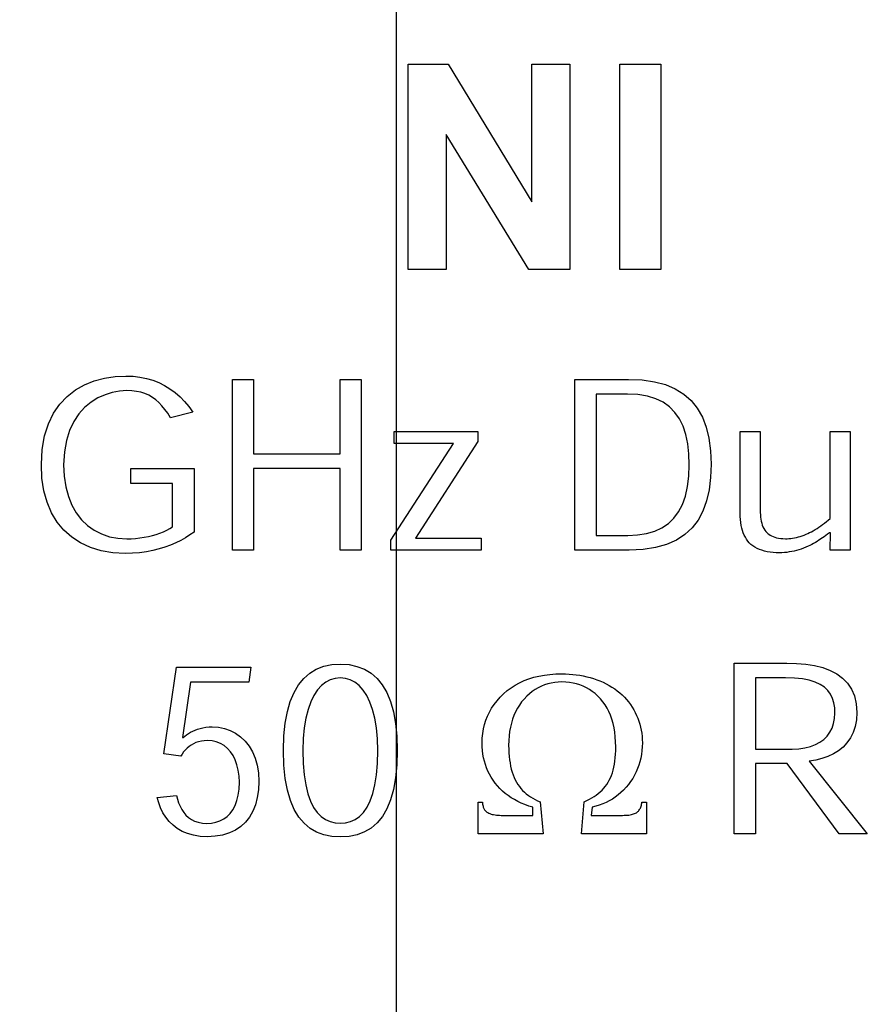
# Model space of a CAD drawing. Header units: inches. Extents: x 0.2 to 16.8, y 0.1 to 10.8.
# Tile 13 of 35: x 3.613 to 3.863, y 7.365 to 7.654. Entities that reach past the tile are written whole.
import ezdxf

# ---------------------------------------------------------------- set-up
doc = ezdxf.new("R2010")
doc.units = ezdxf.units.IN
doc.header["$LTSCALE"] = 0.935
doc.header["$MEASUREMENT"] = 0
doc.layers.get('0').update_dxf_attribs({"linetype": 'CONTINUOUS'})
doc.layers.add('DIMENSIONS', color=7, linetype='CONTINUOUS')
doc.styles.get("Standard").update_dxf_attribs({"font": 'txt', "width": 0.8})
doc.dimstyles.new('DIMSTYLE_2', dxfattribs={"dimtxt": 0.125, "dimasz": 0.18, "dimexe": 0.18, "dimexo": 0.0625, "dimgap": 0.09, "dimtad": 0, "dimtih": 1, "dimtoh": 1, "dimdec": 3, "dimzin": 4, "dimdsep": 46, "dimtxsty": 'STANDARD', "dimblk": '_FILLED', "dimblk1": '_FILLED', "dimblk2": '_FILLED', "dimcen": 0.09, "dimadec": 0, "dimazin": 0, "dimtp": 0.001, "dimtm": 0.001, "dimtfac": 1, "dimtdec": 3, "dimtofl": 0, "dimtmove": 0, "dimatfit": 3, "dimldrblk": '_FILLED', "dimfxl": 1, "dimtolj": 1, "dimtzin": 4, "dimarcsym": 0})

# ---------------------------------------------------------------- blocks, each defined once
blk = doc.blocks.new('*D13')
at = {"layer": 'DIMENSIONS', "color": 2, "linetype": 'CONTINUOUS'}
for p, q in [((4.51683, 8.49841), (4.51683, 8.82361)), ((4.36201, 8.39822), (4.51683, 8.49841)), ((4.36201, 7.02811), (4.36201, 8.39822))]:
    blk.add_line(p, q, dxfattribs=at)
at = {"layer": 'DIMENSIONS', "color": 2, "linetype": 'CONTINUOUS', "width": 0.8}
for s, p in [(']', (4.57933, 10.31111)), ('22.73', (4.57933, 9.81111)), ('[', (4.57933, 9.71111)), ('.895', (4.57933, 9.18611)), ('2X ', (4.57933, 8.88611))]:
    blk.add_text(s, height=0.125, rotation=90, dxfattribs=at).set_placement(p)
blk = doc.blocks.new('_FILLED')
at = {"color": 0, "linetype": 'BYBLOCK'}
blk.add_solid([(0, 0), (-1, 0.1736), (-1, -0.1736)], dxfattribs=at)
blk = doc.blocks.new('*D14')
at = {"layer": 'DIMENSIONS', "color": 2, "linetype": 'CONTINUOUS'}
blk.add_line((3.72401, 7.02811), (3.72401, 8.82361), dxfattribs=at)
at = {"layer": 'DIMENSIONS', "color": 2, "linetype": 'CONTINUOUS', "width": 0.8}
for s, p in [(']', (3.78651, 10.21111)), ('6.53', (3.78651, 9.81111)), ('[', (3.78651, 9.71111)), ('.257', (3.78651, 9.18611)), ('4X ', (3.78651, 8.88611))]:
    blk.add_text(s, height=0.125, rotation=90, dxfattribs=at).set_placement(p)
blk = doc.blocks.new('*D16')
at = {"layer": 'DIMENSIONS', "color": 2, "linetype": 'CONTINUOUS'}
blk.add_line((4.76101, 3.00861), (4.76101, 2.30661), dxfattribs=at)
at = {"layer": 'DIMENSIONS', "color": 2, "linetype": 'CONTINUOUS', "width": 0.8}
for s, p in [(']', (4.82351, 2.14411)), ('32.87', (4.82351, 1.64411)), ('[', (4.82351, 1.54411)), ('1.294', (4.82351, 0.91911))]:
    blk.add_text(s, height=0.125, rotation=90, dxfattribs=at).set_placement(p)
blk = doc.blocks.new('*D18')
at = {"layer": 'DIMENSIONS', "color": 2, "linetype": 'CONTINUOUS'}
blk.add_line((3.71301, 4.18911), (3.71301, 2.30661), dxfattribs=at)
at = {"layer": 'DIMENSIONS', "color": 2, "linetype": 'CONTINUOUS', "width": 0.8}
for s, p in [(']', (3.77551, 2.14411)), ('6.25', (3.77551, 1.74411)), ('[', (3.77551, 1.64411)), ('.246', (3.77551, 1.11911)), ('2X ', (3.77551, 0.81911))]:
    blk.add_text(s, height=0.125, rotation=90, dxfattribs=at).set_placement(p)
blk = doc.blocks.new('*D19')
at = {"layer": 'DIMENSIONS', "color": 2, "linetype": 'CONTINUOUS'}
blk.add_line((4.35101, 4.18911), (4.35101, 2.30661), dxfattribs=at)
at = {"layer": 'DIMENSIONS', "color": 2, "linetype": 'CONTINUOUS', "width": 0.8}
for s, p in [(']', (4.41351, 2.14411)), ('22.45', (4.41351, 1.64411)), ('[', (4.41351, 1.54411)), ('.884', (4.41351, 1.01911)), ('2X ', (4.41351, 0.71911))]:
    blk.add_text(s, height=0.125, rotation=90, dxfattribs=at).set_placement(p)

msp = doc.modelspace()

# ---------------------------------------------------------------- linework, layer by layer
at = {"color": 7, "linetype": 'CONTINUOUS'}
for p, q in [((3.7275, 7.58047), (3.7275, 7.6408)), ((3.7275, 7.6408), (3.73921, 7.6408)), ((3.73921, 7.6408), (3.76385, 7.60038)), ((3.76385, 7.60038), (3.76385, 7.6408)), ((3.76385, 7.6408), (3.77502, 7.6408)), ((3.77502, 7.6408), (3.77502, 7.58047)), ((3.78968, 7.58047), (3.78968, 7.6408)), ((3.78968, 7.6408), (3.80173, 7.6408)), ((3.80173, 7.6408), (3.80173, 7.58047)), ((3.73867, 7.62014), (3.73867, 7.58047)), ((3.76297, 7.58047), (3.73867, 7.62014)), ((3.73867, 7.58047), (3.7275, 7.58047)), ((3.77502, 7.58047), (3.76297, 7.58047)), ((3.80173, 7.58047), (3.78968, 7.58047)), ((3.63523, 7.54774), (3.63824, 7.54855)), ((3.63824, 7.54855), (3.64136, 7.54902)), ((3.64136, 7.54902), (3.64456, 7.54918)), ((3.64456, 7.54918), (3.64665, 7.5491)), ((3.64665, 7.5491), (3.64866, 7.54886)), ((3.64866, 7.54886), (3.65059, 7.54848)), ((3.65059, 7.54848), (3.65243, 7.54794)), ((3.62972, 7.54508), (3.63238, 7.54659)), ((3.63238, 7.54659), (3.63523, 7.54774)), ((3.65243, 7.54794), (3.6542, 7.54725)), ((3.6542, 7.54725), (3.65588, 7.54642)), ((3.65588, 7.54642), (3.65748, 7.54545)), ((3.65748, 7.54545), (3.659, 7.54433)), ((3.67586, 7.49805), (3.67586, 7.54818)), ((3.67586, 7.54818), (3.68208, 7.54818)), ((3.68208, 7.54818), (3.68208, 7.52631)), ((3.70748, 7.52631), (3.70748, 7.54818)), ((3.70748, 7.54818), (3.71371, 7.54818)), ((3.71371, 7.54818), (3.71371, 7.49805)), ((3.77647, 7.49805), (3.77647, 7.54818)), ((3.77647, 7.54818), (3.79226, 7.54818)), ((3.79226, 7.54818), (3.79624, 7.54801)), ((3.79624, 7.54801), (3.79984, 7.5475)), ((3.79984, 7.5475), (3.80308, 7.54664)), ((3.80308, 7.54664), (3.80596, 7.54543)), ((3.80596, 7.54543), (3.80848, 7.54388)), ((3.62512, 7.54091), (3.62729, 7.54319)), ((3.62729, 7.54319), (3.62972, 7.54508)), ((3.6363, 7.54275), (3.63429, 7.5415)), ((3.6384, 7.5437), (3.6363, 7.54275)), ((3.64053, 7.54436), (3.6384, 7.5437)), ((3.64267, 7.54475), (3.64053, 7.54436)), ((3.64477, 7.54488), (3.64267, 7.54475)), ((3.64627, 7.54482), (3.64477, 7.54488)), ((3.64765, 7.54466), (3.64627, 7.54482)), ((3.64894, 7.54439), (3.64765, 7.54466)), ((3.65014, 7.54401), (3.64894, 7.54439)), ((3.65126, 7.54352), (3.65014, 7.54401)), ((3.65232, 7.54291), (3.65126, 7.54352)), ((3.65331, 7.5422), (3.65232, 7.54291)), ((3.659, 7.54433), (3.66044, 7.54308)), ((3.66044, 7.54308), (3.66179, 7.5417)), ((3.78275, 7.54387), (3.78275, 7.50237)), ((3.79193, 7.54387), (3.78275, 7.54387)), ((3.79501, 7.54371), (3.79193, 7.54387)), ((3.79777, 7.54326), (3.79501, 7.54371)), ((3.80023, 7.5425), (3.79777, 7.54326)), ((3.80239, 7.54145), (3.80023, 7.5425)), ((3.80848, 7.54388), (3.81064, 7.54198)), ((3.62327, 7.53823), (3.62512, 7.54091)), ((3.63242, 7.53993), (3.63071, 7.53804)), ((3.63429, 7.5415), (3.63242, 7.53993)), ((3.65424, 7.54137), (3.65331, 7.5422)), ((3.65513, 7.54044), (3.65424, 7.54137)), ((3.65599, 7.53938), (3.65513, 7.54044)), ((3.66179, 7.5417), (3.66306, 7.54018)), ((3.66306, 7.54018), (3.66424, 7.53854)), ((3.80427, 7.54012), (3.80239, 7.54145)), ((3.80586, 7.5385), (3.80427, 7.54012)), ((3.81064, 7.54198), (3.81246, 7.53973)), ((3.81246, 7.53973), (3.81394, 7.53713)), ((3.62176, 7.53513), (3.62327, 7.53823)), ((3.63071, 7.53804), (3.62922, 7.5358)), ((3.65682, 7.53822), (3.65599, 7.53938)), ((3.65764, 7.53693), (3.65682, 7.53822)), ((3.66424, 7.53854), (3.65764, 7.53693)), ((3.80719, 7.5366), (3.80586, 7.5385)), ((3.81394, 7.53713), (3.81508, 7.53419)), ((3.62064, 7.5316), (3.62176, 7.53513)), ((3.62922, 7.5358), (3.62799, 7.5332)), ((3.80826, 7.53444), (3.80719, 7.5366)), ((3.80907, 7.532), (3.80826, 7.53444)), ((3.81508, 7.53419), (3.81589, 7.5309)), ((3.61993, 7.52762), (3.62064, 7.5316)), ((3.62799, 7.5332), (3.62705, 7.53023)), ((3.72339, 7.52937), (3.72339, 7.53291)), ((3.72339, 7.53291), (3.74792, 7.53291)), ((3.74792, 7.53291), (3.74792, 7.52997)), ((3.80965, 7.5293), (3.80907, 7.532)), ((3.81589, 7.5309), (3.81637, 7.52725)), ((3.82506, 7.50897), (3.82506, 7.53291)), ((3.82506, 7.53291), (3.83094, 7.53291)), ((3.83094, 7.53291), (3.83094, 7.5104)), ((3.85145, 7.50737), (3.85145, 7.53291)), ((3.85145, 7.53291), (3.85733, 7.53291)), ((3.85733, 7.53291), (3.85733, 7.49805)), ((3.62705, 7.53023), (3.62646, 7.52688)), ((3.72244, 7.50099), (3.7408, 7.52937)), ((3.7408, 7.52937), (3.72339, 7.52937)), ((3.74792, 7.52997), (3.72967, 7.50159)), ((3.80998, 7.52635), (3.80965, 7.5293)), ((3.61969, 7.52318), (3.61993, 7.52762)), ((3.62646, 7.52688), (3.62625, 7.52313)), ((3.68208, 7.52631), (3.70748, 7.52631)), ((3.81009, 7.52314), (3.80998, 7.52635)), ((3.81637, 7.52725), (3.81653, 7.52326)), ((3.61988, 7.51917), (3.61969, 7.52318)), ((3.62625, 7.52313), (3.62641, 7.51975)), ((3.80997, 7.51976), (3.81009, 7.52314)), ((3.81653, 7.52326), (3.81638, 7.51935)), ((3.62641, 7.51975), (3.62688, 7.51664)), ((3.64599, 7.51762), (3.64599, 7.52199)), ((3.64599, 7.52199), (3.66457, 7.52199)), ((3.66457, 7.52199), (3.66457, 7.50333)), ((3.68208, 7.52201), (3.68208, 7.49805)), ((3.70748, 7.52201), (3.68208, 7.52201)), ((3.70748, 7.49805), (3.70748, 7.52201)), ((3.80959, 7.51669), (3.80997, 7.51976)), ((3.81638, 7.51935), (3.81593, 7.51575)), ((3.62046, 7.51547), (3.61988, 7.51917)), ((3.62688, 7.51664), (3.62764, 7.5138)), ((3.65828, 7.51762), (3.64599, 7.51762)), ((3.65828, 7.50488), (3.65828, 7.51762)), ((3.80896, 7.51393), (3.80959, 7.51669)), ((3.62141, 7.51208), (3.62046, 7.51547)), ((3.62764, 7.5138), (3.62868, 7.51124)), ((3.80809, 7.51147), (3.80896, 7.51393)), ((3.81593, 7.51575), (3.81518, 7.51247)), ((3.62271, 7.50902), (3.62141, 7.51208)), ((3.62868, 7.51124), (3.62997, 7.50896)), ((3.80696, 7.50931), (3.80809, 7.51147)), ((3.81518, 7.51247), (3.81409, 7.50951)), ((3.62436, 7.50628), (3.62271, 7.50902)), ((3.62997, 7.50896), (3.6315, 7.50697)), ((3.80558, 7.50745), (3.80696, 7.50931)), ((3.81409, 7.50951), (3.81268, 7.50687)), ((3.82508, 7.50796), (3.82506, 7.50897)), ((3.82513, 7.50701), (3.82508, 7.50796)), ((3.83094, 7.5104), (3.83094, 7.50972)), ((3.83094, 7.50972), (3.83096, 7.50905)), ((3.83096, 7.50905), (3.831, 7.50839)), ((3.831, 7.50839), (3.83105, 7.50775)), ((3.83105, 7.50775), (3.83113, 7.50713)), ((3.62634, 7.50388), (3.62436, 7.50628)), ((3.6315, 7.50697), (3.63326, 7.50528)), ((3.63326, 7.50528), (3.63522, 7.50388)), ((3.65744, 7.50436), (3.65828, 7.50488)), ((3.80207, 7.50461), (3.80395, 7.50588)), ((3.80395, 7.50588), (3.80558, 7.50745)), ((3.81268, 7.50687), (3.81092, 7.50457)), ((3.82523, 7.50612), (3.82513, 7.50701)), ((3.82536, 7.50528), (3.82523, 7.50612)), ((3.82553, 7.5045), (3.82536, 7.50528)), ((3.83113, 7.50713), (3.83123, 7.50653)), ((3.83123, 7.50653), (3.83137, 7.50595)), ((3.83137, 7.50595), (3.83153, 7.50539)), ((3.83153, 7.50539), (3.83174, 7.50487)), ((3.83174, 7.50487), (3.83198, 7.50437)), ((3.84818, 7.50476), (3.84874, 7.50514)), ((3.84874, 7.50514), (3.84929, 7.50555)), ((3.84929, 7.50555), (3.84984, 7.50597)), ((3.84984, 7.50597), (3.85039, 7.50642)), ((3.85039, 7.50642), (3.85093, 7.50688)), ((3.85093, 7.50688), (3.85145, 7.50737)), ((3.62863, 7.50183), (3.62634, 7.50388)), ((3.63522, 7.50388), (3.63737, 7.50278)), ((3.63737, 7.50278), (3.63969, 7.50199)), ((3.63969, 7.50199), (3.64216, 7.50152)), ((3.64993, 7.5018), (3.65114, 7.50204)), ((3.65114, 7.50204), (3.65232, 7.50232)), ((3.65232, 7.50232), (3.65345, 7.50265)), ((3.65345, 7.50265), (3.65453, 7.50302)), ((3.65453, 7.50302), (3.65556, 7.50343)), ((3.65556, 7.50343), (3.65653, 7.50388)), ((3.65653, 7.50388), (3.65744, 7.50436)), ((3.66337, 7.50249), (3.66208, 7.50168)), ((3.66457, 7.50333), (3.66337, 7.50249)), ((3.78275, 7.50237), (3.79204, 7.50237)), ((3.79204, 7.50237), (3.79492, 7.50251)), ((3.79492, 7.50251), (3.79756, 7.50292)), ((3.79756, 7.50292), (3.79994, 7.50362)), ((3.79994, 7.50362), (3.80207, 7.50461)), ((3.8088, 7.5026), (3.80631, 7.50098)), ((3.81092, 7.50457), (3.8088, 7.5026)), ((3.82573, 7.50376), (3.82553, 7.5045)), ((3.82598, 7.50307), (3.82573, 7.50376)), ((3.82626, 7.50242), (3.82598, 7.50307)), ((3.82657, 7.50182), (3.82626, 7.50242)), ((3.83198, 7.50437), (3.83227, 7.50391)), ((3.83227, 7.50391), (3.8326, 7.50348)), ((3.8326, 7.50348), (3.83287, 7.5032)), ((3.83287, 7.5032), (3.83317, 7.50293)), ((3.83317, 7.50293), (3.83351, 7.50268)), ((3.83351, 7.50268), (3.83388, 7.50244)), ((3.83388, 7.50244), (3.83429, 7.50221)), ((3.83429, 7.50221), (3.83475, 7.50201)), ((3.83475, 7.50201), (3.83524, 7.50183)), ((3.84159, 7.50179), (3.84215, 7.50193)), ((3.84215, 7.50193), (3.84271, 7.50209)), ((3.84271, 7.50209), (3.84328, 7.50227)), ((3.84328, 7.50227), (3.84384, 7.50247)), ((3.84384, 7.50247), (3.8444, 7.50269)), ((3.8444, 7.50269), (3.84496, 7.50292)), ((3.84496, 7.50292), (3.84547, 7.50317)), ((3.84547, 7.50317), (3.846, 7.50344)), ((3.846, 7.50344), (3.84653, 7.50374)), ((3.84653, 7.50374), (3.84708, 7.50406)), ((3.84708, 7.50406), (3.84763, 7.5044)), ((3.84763, 7.5044), (3.84818, 7.50476)), ((3.84972, 7.50199), (3.84921, 7.50163)), ((3.85024, 7.50236), (3.84972, 7.50199)), ((3.85076, 7.50273), (3.85024, 7.50236)), ((3.85129, 7.50311), (3.85076, 7.50273)), ((3.85155, 7.50311), (3.85129, 7.50311)), ((3.85145, 7.49805), (3.85155, 7.50311)), ((3.63122, 7.50014), (3.62863, 7.50183)), ((3.6341, 7.4988), (3.63122, 7.50014)), ((3.64216, 7.50152), (3.64477, 7.50136)), ((3.64477, 7.50136), (3.64609, 7.50139)), ((3.64609, 7.50139), (3.6474, 7.50147)), ((3.6474, 7.50147), (3.64868, 7.50161)), ((3.64868, 7.50161), (3.64993, 7.5018)), ((3.65766, 7.49952), (3.65601, 7.49892)), ((3.65922, 7.50019), (3.65766, 7.49952)), ((3.66069, 7.50091), (3.65922, 7.50019)), ((3.66208, 7.50168), (3.66069, 7.50091)), ((3.72244, 7.49805), (3.72244, 7.50099)), ((3.72967, 7.50159), (3.74893, 7.50159)), ((3.74893, 7.50159), (3.74893, 7.49805)), ((3.80344, 7.4997), (3.80018, 7.49879)), ((3.80631, 7.50098), (3.80344, 7.4997)), ((3.82692, 7.50125), (3.82657, 7.50182)), ((3.82731, 7.50072), (3.82692, 7.50125)), ((3.82774, 7.50023), (3.82731, 7.50072)), ((3.82823, 7.49974), (3.82774, 7.50023)), ((3.82878, 7.49931), (3.82823, 7.49974)), ((3.82938, 7.49891), (3.82878, 7.49931)), ((3.83524, 7.50183), (3.83577, 7.50168)), ((3.83577, 7.50168), (3.83634, 7.50156)), ((3.83634, 7.50156), (3.83696, 7.50147)), ((3.83696, 7.50147), (3.83762, 7.50141)), ((3.83762, 7.50141), (3.83833, 7.50139)), ((3.83833, 7.50139), (3.83885, 7.5014)), ((3.83885, 7.5014), (3.83939, 7.50144)), ((3.83939, 7.50144), (3.83993, 7.50149)), ((3.83993, 7.50149), (3.84047, 7.50157)), ((3.84047, 7.50157), (3.84103, 7.50167)), ((3.84103, 7.50167), (3.84159, 7.50179)), ((3.84501, 7.49916), (3.84435, 7.49887)), ((3.84556, 7.49942), (3.84501, 7.49916)), ((3.8461, 7.4997), (3.84556, 7.49942)), ((3.84663, 7.5), (3.8461, 7.4997)), ((3.84715, 7.5003), (3.84663, 7.5)), ((3.84767, 7.50062), (3.84715, 7.5003)), ((3.84818, 7.50095), (3.84767, 7.50062)), ((3.84921, 7.50163), (3.84818, 7.50095)), ((3.63726, 7.49784), (3.6341, 7.4988)), ((3.64068, 7.49726), (3.63726, 7.49784)), ((3.64435, 7.49706), (3.64068, 7.49726)), ((3.6465, 7.49712), (3.64435, 7.49706)), ((3.64856, 7.49729), (3.6465, 7.49712)), ((3.65055, 7.49756), (3.64856, 7.49729)), ((3.65245, 7.49793), (3.65055, 7.49756)), ((3.65427, 7.49838), (3.65245, 7.49793)), ((3.65601, 7.49892), (3.65427, 7.49838)), ((3.68208, 7.49805), (3.67586, 7.49805)), ((3.71371, 7.49805), (3.70748, 7.49805)), ((3.74893, 7.49805), (3.72244, 7.49805)), ((3.79245, 7.49805), (3.77647, 7.49805)), ((3.79652, 7.49823), (3.79245, 7.49805)), ((3.80018, 7.49879), (3.79652, 7.49823)), ((3.83002, 7.49856), (3.82938, 7.49891)), ((3.83071, 7.49825), (3.83002, 7.49856)), ((3.83144, 7.49799), (3.83071, 7.49825)), ((3.8322, 7.49776), (3.83144, 7.49799)), ((3.83301, 7.49758), (3.8322, 7.49776)), ((3.83385, 7.49744), (3.83301, 7.49758)), ((3.83473, 7.49734), (3.83385, 7.49744)), ((3.83563, 7.49728), (3.83473, 7.49734)), ((3.83657, 7.49726), (3.83563, 7.49728)), ((3.8373, 7.49728), (3.83657, 7.49726)), ((3.83803, 7.49732), (3.8373, 7.49728)), ((3.83876, 7.49739), (3.83803, 7.49732)), ((3.83948, 7.49749), (3.83876, 7.49739)), ((3.84019, 7.49762), (3.83948, 7.49749)), ((3.8409, 7.49777), (3.84019, 7.49762)), ((3.84161, 7.49794), (3.8409, 7.49777)), ((3.8423, 7.49814), (3.84161, 7.49794)), ((3.84299, 7.49837), (3.8423, 7.49814)), ((3.84367, 7.49861), (3.84299, 7.49837)), ((3.84435, 7.49887), (3.84367, 7.49861)), ((3.85733, 7.49805), (3.85145, 7.49805)), ((3.70266, 7.46391), (3.70501, 7.4644)), ((3.70501, 7.4644), (3.70755, 7.46457)), ((3.70755, 7.46457), (3.7101, 7.4644)), ((3.7101, 7.4644), (3.71245, 7.4639)), ((3.82325, 7.41471), (3.82325, 7.46485)), ((3.82325, 7.46485), (3.83877, 7.46485)), ((3.83877, 7.46485), (3.84164, 7.46477)), ((3.84164, 7.46477), (3.84436, 7.46454)), ((3.84436, 7.46454), (3.84692, 7.46412)), ((3.65573, 7.43824), (3.65944, 7.46365)), ((3.65944, 7.46365), (3.6813, 7.46365)), ((3.6813, 7.46365), (3.68069, 7.45928)), ((3.6968, 7.46038), (3.69855, 7.4619)), ((3.69855, 7.4619), (3.7005, 7.46308)), ((3.7005, 7.46308), (3.70266, 7.46391)), ((3.71245, 7.4639), (3.71462, 7.46307)), ((3.71462, 7.46307), (3.71658, 7.46188)), ((3.71658, 7.46188), (3.71833, 7.46035)), ((3.76751, 7.46133), (3.76915, 7.46154)), ((3.76915, 7.46154), (3.77085, 7.46166)), ((3.77085, 7.46166), (3.77262, 7.4617)), ((3.77262, 7.4617), (3.77371, 7.46168)), ((3.77371, 7.46168), (3.77479, 7.46163)), ((3.77479, 7.46163), (3.77585, 7.46154)), ((3.77585, 7.46154), (3.7769, 7.46142)), ((3.84692, 7.46412), (3.84931, 7.46352)), ((3.84931, 7.46352), (3.85148, 7.46271)), ((3.85148, 7.46271), (3.85344, 7.46169)), ((3.85344, 7.46169), (3.85515, 7.46045)), ((3.66355, 7.45928), (3.66119, 7.44304)), ((3.68069, 7.45928), (3.66355, 7.45928)), ((3.69526, 7.45849), (3.6968, 7.46038)), ((3.70327, 7.45925), (3.70201, 7.45825)), ((3.70461, 7.45996), (3.70327, 7.45925)), ((3.70602, 7.46038), (3.70461, 7.45996)), ((3.70748, 7.46052), (3.70602, 7.46038)), ((3.70755, 7.46052), (3.70748, 7.46052)), ((3.70903, 7.46038), (3.70755, 7.46052)), ((3.71045, 7.45995), (3.70903, 7.46038)), ((3.71181, 7.45924), (3.71045, 7.45995)), ((3.71308, 7.45823), (3.71181, 7.45924)), ((3.71833, 7.46035), (3.71987, 7.45845)), ((3.75896, 7.4584), (3.76023, 7.45909)), ((3.76023, 7.45909), (3.76156, 7.4597)), ((3.76156, 7.4597), (3.76296, 7.46023)), ((3.76296, 7.46023), (3.76441, 7.46068)), ((3.76441, 7.46068), (3.76593, 7.46105)), ((3.76593, 7.46105), (3.76751, 7.46133)), ((3.76853, 7.45876), (3.76756, 7.45844)), ((3.76952, 7.459), (3.76853, 7.45876)), ((3.77055, 7.45917), (3.76952, 7.459)), ((3.7716, 7.45928), (3.77055, 7.45917)), ((3.77268, 7.45931), (3.7716, 7.45928)), ((3.7738, 7.45928), (3.77268, 7.45931)), ((3.77489, 7.45917), (3.7738, 7.45928)), ((3.77595, 7.459), (3.77489, 7.45917)), ((3.77697, 7.45876), (3.77595, 7.459)), ((3.7769, 7.46142), (3.77794, 7.46127)), ((3.77796, 7.45845), (3.77697, 7.45876)), ((3.77794, 7.46127), (3.77896, 7.46107)), ((3.77896, 7.46107), (3.77996, 7.46085)), ((3.77996, 7.46085), (3.78095, 7.46059)), ((3.78095, 7.46059), (3.78193, 7.4603)), ((3.78193, 7.4603), (3.78289, 7.45997)), ((3.78289, 7.45997), (3.78383, 7.45961)), ((3.78383, 7.45961), (3.78476, 7.45921)), ((3.78476, 7.45921), (3.78567, 7.45878)), ((3.78567, 7.45878), (3.78654, 7.45831)), ((3.82951, 7.46054), (3.82951, 7.43962)), ((3.83838, 7.46054), (3.82951, 7.46054)), ((3.84101, 7.46046), (3.83838, 7.46054)), ((3.84332, 7.46021), (3.84101, 7.46046)), ((3.84534, 7.45982), (3.84332, 7.46021)), ((3.84709, 7.45927), (3.84534, 7.45982)), ((3.84857, 7.45857), (3.84709, 7.45927)), ((3.84981, 7.45774), (3.84857, 7.45857)), ((3.85515, 7.46045), (3.85659, 7.45896)), ((3.85659, 7.45896), (3.85775, 7.45722)), ((3.69285, 7.45362), (3.69394, 7.45624)), ((3.69394, 7.45624), (3.69526, 7.45849)), ((3.70085, 7.45696), (3.69979, 7.45536)), ((3.70201, 7.45825), (3.70085, 7.45696)), ((3.71425, 7.45693), (3.71308, 7.45823)), ((3.71531, 7.45533), (3.71425, 7.45693)), ((3.71987, 7.45845), (3.72118, 7.45619)), ((3.72118, 7.45619), (3.72227, 7.45356)), ((3.75452, 7.45484), (3.75553, 7.45583)), ((3.75553, 7.45583), (3.75661, 7.45677)), ((3.75661, 7.45677), (3.75776, 7.45763)), ((3.75776, 7.45763), (3.75896, 7.4584)), ((3.76313, 7.45584), (3.76233, 7.45511)), ((3.76396, 7.4565), (3.76313, 7.45584)), ((3.76482, 7.45709), (3.76396, 7.4565)), ((3.7657, 7.45761), (3.76482, 7.45709)), ((3.76662, 7.45806), (3.7657, 7.45761)), ((3.76756, 7.45844), (3.76662, 7.45806)), ((3.77892, 7.45808), (3.77796, 7.45845)), ((3.77985, 7.45763), (3.77892, 7.45808)), ((3.78074, 7.45712), (3.77985, 7.45763)), ((3.7816, 7.45653), (3.78074, 7.45712)), ((3.78243, 7.45588), (3.7816, 7.45653)), ((3.78323, 7.45516), (3.78243, 7.45588)), ((3.78654, 7.45831), (3.78737, 7.45782)), ((3.78737, 7.45782), (3.78817, 7.45729)), ((3.78817, 7.45729), (3.78894, 7.45673)), ((3.78894, 7.45673), (3.78967, 7.45614)), ((3.78967, 7.45614), (3.79036, 7.45552)), ((3.85082, 7.45678), (3.84981, 7.45774)), ((3.85161, 7.45569), (3.85082, 7.45678)), ((3.85219, 7.45448), (3.85161, 7.45569)), ((3.85775, 7.45722), (3.8586, 7.45521)), ((3.69199, 7.45062), (3.69285, 7.45362)), ((3.69886, 7.45346), (3.69807, 7.45124)), ((3.69979, 7.45536), (3.69886, 7.45346)), ((3.71624, 7.45342), (3.71531, 7.45533)), ((3.71703, 7.45121), (3.71624, 7.45342)), ((3.72227, 7.45356), (3.72313, 7.45055)), ((3.75276, 7.45273), (3.7536, 7.4538)), ((3.7536, 7.4538), (3.75452, 7.45484)), ((3.76084, 7.45345), (3.76017, 7.45254)), ((3.76156, 7.45431), (3.76084, 7.45345)), ((3.76233, 7.45511), (3.76156, 7.45431)), ((3.784, 7.45437), (3.78323, 7.45516)), ((3.78471, 7.45352), (3.784, 7.45437)), ((3.78537, 7.45261), (3.78471, 7.45352)), ((3.79036, 7.45552), (3.79102, 7.45487)), ((3.79102, 7.45487), (3.79164, 7.45418)), ((3.79164, 7.45418), (3.79223, 7.45347)), ((3.79223, 7.45347), (3.79278, 7.45272)), ((3.85259, 7.45315), (3.85219, 7.45448)), ((3.85282, 7.45171), (3.85259, 7.45315)), ((3.8586, 7.45521), (3.85913, 7.45292)), ((3.85913, 7.45292), (3.85931, 7.45034)), ((3.69136, 7.44723), (3.69199, 7.45062)), ((3.69807, 7.45124), (3.69743, 7.44871)), ((3.71767, 7.44868), (3.71703, 7.45121)), ((3.72313, 7.45055), (3.72375, 7.44716)), ((3.75079, 7.4493), (3.75136, 7.45048)), ((3.75136, 7.45048), (3.75202, 7.45163)), ((3.75202, 7.45163), (3.75276, 7.45273)), ((3.75904, 7.45057), (3.75857, 7.44951)), ((3.75958, 7.45158), (3.75904, 7.45057)), ((3.76017, 7.45254), (3.75958, 7.45158)), ((3.78596, 7.45164), (3.78537, 7.45261)), ((3.78649, 7.45061), (3.78596, 7.45164)), ((3.78696, 7.44952), (3.78649, 7.45061)), ((3.79278, 7.45272), (3.7933, 7.45194)), ((3.7933, 7.45194), (3.79378, 7.45114)), ((3.79378, 7.45114), (3.79422, 7.45032)), ((3.79422, 7.45032), (3.79461, 7.44949)), ((3.8528, 7.44859), (3.8529, 7.45016)), ((3.8529, 7.45016), (3.85282, 7.45171)), ((3.85931, 7.45034), (3.85919, 7.4482)), ((3.69098, 7.44345), (3.69136, 7.44723)), ((3.69743, 7.44871), (3.69696, 7.44586)), ((3.71815, 7.44583), (3.71767, 7.44868)), ((3.72375, 7.44716), (3.72413, 7.44338)), ((3.74991, 7.44683), (3.7503, 7.44808)), ((3.7503, 7.44808), (3.75079, 7.4493)), ((3.75781, 7.44724), (3.75752, 7.44603)), ((3.75816, 7.4484), (3.75781, 7.44724)), ((3.75857, 7.44951), (3.75816, 7.4484)), ((3.78736, 7.44837), (3.78696, 7.44952)), ((3.7877, 7.44716), (3.78736, 7.44837)), ((3.78799, 7.44589), (3.7877, 7.44716)), ((3.79461, 7.44949), (3.79497, 7.44865)), ((3.79497, 7.44865), (3.79528, 7.44779)), ((3.79528, 7.44779), (3.79555, 7.44692)), ((3.85206, 7.44577), (3.85252, 7.44712)), ((3.85252, 7.44712), (3.8528, 7.44859)), ((3.85919, 7.4482), (3.85882, 7.44625)), ((3.66236, 7.44383), (3.66292, 7.4442)), ((3.66292, 7.4442), (3.66353, 7.44455)), ((3.66353, 7.44455), (3.66417, 7.44488)), ((3.66417, 7.44488), (3.66486, 7.44518)), ((3.66486, 7.44518), (3.66559, 7.44545)), ((3.66559, 7.44545), (3.66637, 7.44568)), ((3.66637, 7.44568), (3.66719, 7.44586)), ((3.66719, 7.44586), (3.66805, 7.446)), ((3.66805, 7.446), (3.66896, 7.44609)), ((3.66896, 7.44609), (3.66991, 7.44612)), ((3.66991, 7.44612), (3.67175, 7.446)), ((3.67175, 7.446), (3.67353, 7.44565)), ((3.67353, 7.44565), (3.67522, 7.44506)), ((3.67522, 7.44506), (3.67679, 7.44425)), ((3.67679, 7.44425), (3.67825, 7.44321)), ((3.69696, 7.44586), (3.69666, 7.44268)), ((3.71844, 7.44266), (3.71815, 7.44583)), ((3.74925, 7.44283), (3.74938, 7.4442)), ((3.74938, 7.4442), (3.7496, 7.44553)), ((3.7496, 7.44553), (3.74991, 7.44683)), ((3.7573, 7.44477), (3.75714, 7.44346)), ((3.75752, 7.44603), (3.7573, 7.44477)), ((3.7882, 7.44456), (3.78799, 7.44589)), ((3.78836, 7.44317), (3.7882, 7.44456)), ((3.79555, 7.44692), (3.79578, 7.44604)), ((3.79578, 7.44604), (3.79596, 7.44514)), ((3.79596, 7.44514), (3.79611, 7.44423)), ((3.79611, 7.44423), (3.79621, 7.44331)), ((3.8506, 7.44343), (3.85142, 7.44454)), ((3.85142, 7.44454), (3.85206, 7.44577)), ((3.85823, 7.44448), (3.85743, 7.44288)), ((3.85882, 7.44625), (3.85823, 7.44448)), ((3.66119, 7.44304), (3.66136, 7.44304)), ((3.66136, 7.44304), (3.66184, 7.44344)), ((3.66184, 7.44344), (3.66236, 7.44383)), ((3.6644, 7.44118), (3.66374, 7.4408)), ((3.66512, 7.4415), (3.6644, 7.44118)), ((3.66589, 7.44176), (3.66512, 7.4415)), ((3.66671, 7.44195), (3.66589, 7.44176)), ((3.66758, 7.44207), (3.66671, 7.44195)), ((3.66851, 7.44211), (3.66758, 7.44207)), ((3.66985, 7.44201), (3.66851, 7.44211)), ((3.67111, 7.44172), (3.66985, 7.44201)), ((3.67229, 7.44126), (3.67111, 7.44172)), ((3.67338, 7.44061), (3.67229, 7.44126)), ((3.67825, 7.44321), (3.67957, 7.44196)), ((3.67957, 7.44196), (3.68073, 7.44049)), ((3.69086, 7.43927), (3.69098, 7.44345)), ((3.69666, 7.44268), (3.69656, 7.43917)), ((3.71855, 7.43917), (3.71844, 7.44266)), ((3.72413, 7.44338), (3.72426, 7.4392)), ((3.74921, 7.44143), (3.74925, 7.44283)), ((3.74923, 7.4403), (3.74921, 7.44143)), ((3.75705, 7.44211), (3.75702, 7.4407)), ((3.75714, 7.44346), (3.75705, 7.44211)), ((3.78845, 7.44173), (3.78836, 7.44317)), ((3.78848, 7.44022), (3.78845, 7.44173)), ((3.79621, 7.44331), (3.79628, 7.44238)), ((3.7963, 7.44143), (3.79627, 7.44027)), ((3.79628, 7.44238), (3.7963, 7.44143)), ((3.84715, 7.44091), (3.84847, 7.44161)), ((3.84847, 7.44161), (3.84962, 7.44245)), ((3.84962, 7.44245), (3.8506, 7.44343)), ((3.85644, 7.44145), (3.85527, 7.44019)), ((3.85743, 7.44288), (3.85644, 7.44145)), ((3.66151, 7.43876), (3.66105, 7.43814)), ((3.662, 7.43933), (3.66151, 7.43876)), ((3.66254, 7.43987), (3.662, 7.43933)), ((3.66311, 7.44036), (3.66254, 7.43987)), ((3.66374, 7.4408), (3.66311, 7.44036)), ((3.67437, 7.4398), (3.67338, 7.44061)), ((3.67525, 7.43882), (3.67437, 7.4398)), ((3.67602, 7.43768), (3.67525, 7.43882)), ((3.68073, 7.44049), (3.68171, 7.43882)), ((3.68171, 7.43882), (3.68251, 7.43694)), ((3.69086, 7.4392), (3.69086, 7.43927)), ((3.69099, 7.43487), (3.69086, 7.4392)), ((3.69656, 7.43917), (3.69666, 7.43537)), ((3.71845, 7.4354), (3.71855, 7.43917)), ((3.72426, 7.4392), (3.72413, 7.43495)), ((3.74931, 7.43921), (3.74923, 7.4403)), ((3.74945, 7.43813), (3.74931, 7.43921)), ((3.75702, 7.4407), (3.75703, 7.43958)), ((3.75703, 7.43958), (3.75708, 7.43851)), ((3.75708, 7.43851), (3.75716, 7.43747)), ((3.78842, 7.43807), (3.78847, 7.43913)), ((3.78847, 7.43913), (3.78848, 7.44022)), ((3.79618, 7.43914), (3.79604, 7.43803)), ((3.79627, 7.44027), (3.79618, 7.43914)), ((3.82951, 7.43962), (3.84034, 7.43962)), ((3.84034, 7.43962), (3.84227, 7.4397)), ((3.84227, 7.4397), (3.84405, 7.43995)), ((3.84405, 7.43995), (3.84568, 7.44035)), ((3.84568, 7.44035), (3.84715, 7.44091)), ((3.85393, 7.4391), (3.85244, 7.43817)), ((3.85527, 7.44019), (3.85393, 7.4391)), ((3.66064, 7.43749), (3.65573, 7.43824)), ((3.66105, 7.43814), (3.66064, 7.43749)), ((3.67667, 7.4364), (3.67602, 7.43768)), ((3.67718, 7.43496), (3.67667, 7.4364)), ((3.68251, 7.43694), (3.6831, 7.43486)), ((3.71817, 7.43205), (3.71845, 7.4354)), ((3.74964, 7.43708), (3.74945, 7.43813)), ((3.74988, 7.43606), (3.74964, 7.43708)), ((3.75018, 7.43506), (3.74988, 7.43606)), ((3.75716, 7.43747), (3.75728, 7.43647)), ((3.75728, 7.43647), (3.75742, 7.43552)), ((3.75742, 7.43552), (3.7576, 7.43459)), ((3.7881, 7.43517), (3.78824, 7.43609)), ((3.78824, 7.43609), (3.78834, 7.43706)), ((3.78834, 7.43706), (3.78842, 7.43807)), ((3.79559, 7.4359), (3.79528, 7.43487)), ((3.79584, 7.43695), (3.79559, 7.4359)), ((3.79604, 7.43803), (3.79584, 7.43695)), ((3.84724, 7.43634), (3.84532, 7.43604)), ((3.84532, 7.43604), (3.86235, 7.41471)), ((3.84909, 7.4368), (3.84724, 7.43634)), ((3.85082, 7.43741), (3.84909, 7.4368)), ((3.85244, 7.43817), (3.85082, 7.43741)), ((3.67756, 7.43339), (3.67718, 7.43496)), ((3.6778, 7.43168), (3.67756, 7.43339)), ((3.6831, 7.43486), (3.68347, 7.43258)), ((3.68347, 7.43258), (3.68359, 7.43012)), ((3.69138, 7.43098), (3.69099, 7.43487)), ((3.69666, 7.43537), (3.69694, 7.43201)), ((3.72413, 7.43495), (3.72376, 7.43113)), ((3.75053, 7.43409), (3.75018, 7.43506)), ((3.75093, 7.43314), (3.75053, 7.43409)), ((3.75139, 7.43222), (3.75093, 7.43314)), ((3.7576, 7.43459), (3.7578, 7.43371)), ((3.7578, 7.43371), (3.75804, 7.43287)), ((3.75804, 7.43287), (3.75832, 7.43206)), ((3.78722, 7.43187), (3.78749, 7.43263)), ((3.78749, 7.43263), (3.78772, 7.43344)), ((3.78772, 7.43344), (3.78792, 7.43428)), ((3.78792, 7.43428), (3.7881, 7.43517)), ((3.79448, 7.43288), (3.794, 7.43192)), ((3.79491, 7.43386), (3.79448, 7.43288)), ((3.79528, 7.43487), (3.79491, 7.43386)), ((3.82951, 7.43534), (3.82951, 7.41471)), ((3.8389, 7.43534), (3.82951, 7.43534)), ((3.85416, 7.41471), (3.8389, 7.43534)), ((3.67779, 7.42787), (3.67788, 7.42984)), ((3.67788, 7.42984), (3.6778, 7.43168)), ((3.68359, 7.43012), (3.68348, 7.42764)), ((3.69201, 7.42753), (3.69138, 7.43098)), ((3.69694, 7.43201), (3.6974, 7.42906)), ((3.71772, 7.42911), (3.71817, 7.43205)), ((3.72376, 7.43113), (3.72315, 7.4277)), ((3.7519, 7.43132), (3.75139, 7.43222)), ((3.75247, 7.43045), (3.7519, 7.43132)), ((3.75308, 7.4296), (3.75247, 7.43045)), ((3.75832, 7.43206), (3.75862, 7.43129)), ((3.75862, 7.43129), (3.75896, 7.43056)), ((3.75896, 7.43056), (3.75932, 7.42987)), ((3.75932, 7.42987), (3.75972, 7.42922)), ((3.78584, 7.42923), (3.78623, 7.42984)), ((3.78623, 7.42984), (3.78659, 7.43047)), ((3.78659, 7.43047), (3.78692, 7.43115)), ((3.78692, 7.43115), (3.78722, 7.43187)), ((3.79286, 7.43009), (3.79221, 7.42921)), ((3.79346, 7.43099), (3.79286, 7.43009)), ((3.794, 7.43192), (3.79346, 7.43099)), ((3.67756, 7.42608), (3.67779, 7.42787)), ((3.68348, 7.42764), (3.68315, 7.42535)), ((3.69289, 7.4245), (3.69201, 7.42753)), ((3.6974, 7.42906), (3.69802, 7.4265)), ((3.7171, 7.42655), (3.71772, 7.42911)), ((3.72315, 7.4277), (3.72231, 7.42468)), ((3.75375, 7.42878), (3.75308, 7.4296)), ((3.75447, 7.42801), (3.75375, 7.42878)), ((3.75523, 7.42727), (3.75447, 7.42801)), ((3.75603, 7.42658), (3.75523, 7.42727)), ((3.75972, 7.42922), (3.76016, 7.42859)), ((3.76016, 7.42859), (3.76062, 7.428)), ((3.76062, 7.428), (3.76112, 7.42744)), ((3.76112, 7.42744), (3.76165, 7.42692)), ((3.76165, 7.42692), (3.76221, 7.42642)), ((3.78335, 7.42657), (3.78392, 7.42705)), ((3.78392, 7.42705), (3.78445, 7.42756)), ((3.78445, 7.42756), (3.78495, 7.4281)), ((3.78495, 7.4281), (3.78541, 7.42865)), ((3.78541, 7.42865), (3.78584, 7.42923)), ((3.79, 7.42684), (3.7892, 7.42615)), ((3.79077, 7.42758), (3.79, 7.42684)), ((3.79151, 7.42837), (3.79077, 7.42758)), ((3.79221, 7.42921), (3.79151, 7.42837)), ((3.65372, 7.4254), (3.65936, 7.426)), ((3.65417, 7.42384), (3.65372, 7.4254)), ((3.65474, 7.42234), (3.65417, 7.42384)), ((3.65936, 7.426), (3.65967, 7.4249)), ((3.65967, 7.4249), (3.66003, 7.42385)), ((3.66003, 7.42385), (3.66046, 7.42284)), ((3.67665, 7.42305), (3.67717, 7.42448)), ((3.67717, 7.42448), (3.67756, 7.42608)), ((3.68315, 7.42535), (3.6826, 7.42325)), ((3.694, 7.42187), (3.69289, 7.4245)), ((3.69802, 7.4265), (3.6988, 7.42431)), ((3.6988, 7.42431), (3.69971, 7.42248)), ((3.71542, 7.42253), (3.71633, 7.42436)), ((3.71633, 7.42436), (3.7171, 7.42655)), ((3.72231, 7.42468), (3.72123, 7.42205)), ((3.74801, 7.41471), (3.74801, 7.42405)), ((3.74801, 7.42405), (3.74931, 7.42405)), ((3.74931, 7.42405), (3.74934, 7.42372)), ((3.75688, 7.42593), (3.75603, 7.42658)), ((3.75778, 7.42532), (3.75688, 7.42593)), ((3.75871, 7.42475), (3.75778, 7.42532)), ((3.7597, 7.42422), (3.75871, 7.42475)), ((3.76073, 7.42373), (3.7597, 7.42422)), ((3.76221, 7.42642), (3.76281, 7.42596)), ((3.76281, 7.42596), (3.76344, 7.42553)), ((3.76344, 7.42553), (3.76409, 7.42514)), ((3.76409, 7.42514), (3.76479, 7.42477)), ((3.76479, 7.42477), (3.76551, 7.42444)), ((3.76551, 7.42444), (3.76627, 7.42414)), ((3.76627, 7.42414), (3.76711, 7.41471)), ((3.77839, 7.41471), (3.77921, 7.42414)), ((3.77921, 7.42414), (3.77998, 7.42449)), ((3.77998, 7.42449), (3.78073, 7.42486)), ((3.78073, 7.42486), (3.78144, 7.42525)), ((3.78144, 7.42525), (3.78211, 7.42566)), ((3.78211, 7.42566), (3.78275, 7.4261)), ((3.78275, 7.4261), (3.78335, 7.42657)), ((3.78563, 7.42392), (3.78466, 7.42349)), ((3.78658, 7.4244), (3.78563, 7.42392)), ((3.78749, 7.42493), (3.78658, 7.4244)), ((3.78836, 7.42552), (3.78749, 7.42493)), ((3.7892, 7.42615), (3.78836, 7.42552)), ((3.79615, 7.42371), (3.79619, 7.42405)), ((3.79619, 7.42405), (3.79749, 7.42405)), ((3.79749, 7.42405), (3.79749, 7.41471)), ((3.65544, 7.42091), (3.65474, 7.42234)), ((3.66046, 7.42284), (3.66095, 7.42189)), ((3.66095, 7.42189), (3.66153, 7.42102)), ((3.66153, 7.42102), (3.66219, 7.42023)), ((3.67521, 7.42072), (3.67599, 7.4218)), ((3.67599, 7.4218), (3.67665, 7.42305)), ((3.68184, 7.42134), (3.68087, 7.41964)), ((3.6826, 7.42325), (3.68184, 7.42134)), ((3.69534, 7.41965), (3.694, 7.42187)), ((3.69971, 7.42248), (3.70076, 7.42098)), ((3.70076, 7.42098), (3.70193, 7.4198)), ((3.71321, 7.41983), (3.71438, 7.42102)), ((3.71438, 7.42102), (3.71542, 7.42253)), ((3.72123, 7.42205), (3.71992, 7.4198)), ((3.74934, 7.42372), (3.74937, 7.42341)), ((3.74937, 7.42341), (3.74942, 7.42312)), ((3.74942, 7.42312), (3.74948, 7.42284)), ((3.74948, 7.42284), (3.74954, 7.42259)), ((3.74954, 7.42259), (3.74963, 7.42235)), ((3.74963, 7.42235), (3.74972, 7.42213)), ((3.74972, 7.42213), (3.74982, 7.42193)), ((3.74982, 7.42193), (3.74994, 7.42174)), ((3.74994, 7.42174), (3.75007, 7.42158)), ((3.75007, 7.42158), (3.75021, 7.42143)), ((3.75021, 7.42143), (3.75037, 7.4213)), ((3.75037, 7.4213), (3.75062, 7.42111)), ((3.75062, 7.42111), (3.7509, 7.42095)), ((3.7509, 7.42095), (3.7512, 7.42079)), ((3.7618, 7.42328), (3.76073, 7.42373)), ((3.76292, 7.42288), (3.7618, 7.42328)), ((3.76408, 7.42251), (3.76292, 7.42288)), ((3.76408, 7.42014), (3.76408, 7.42251)), ((3.78151, 7.42251), (3.78124, 7.42014)), ((3.7826, 7.42279), (3.78151, 7.42251)), ((3.78364, 7.42312), (3.7826, 7.42279)), ((3.78466, 7.42349), (3.78364, 7.42312)), ((3.79455, 7.42092), (3.79477, 7.42107)), ((3.79477, 7.42107), (3.79497, 7.42123)), ((3.79497, 7.42123), (3.79515, 7.42141)), ((3.79515, 7.42141), (3.79531, 7.4216)), ((3.79531, 7.4216), (3.79547, 7.42181)), ((3.79547, 7.42181), (3.79561, 7.42203)), ((3.79561, 7.42203), (3.79573, 7.42227)), ((3.79573, 7.42227), (3.79584, 7.42253)), ((3.79584, 7.42253), (3.79594, 7.4228)), ((3.79594, 7.4228), (3.79602, 7.42309)), ((3.79602, 7.42309), (3.79609, 7.42339)), ((3.79609, 7.42339), (3.79615, 7.42371)), ((3.65628, 7.41958), (3.65544, 7.42091)), ((3.65726, 7.41836), (3.65628, 7.41958)), ((3.65838, 7.41725), (3.65726, 7.41836)), ((3.66219, 7.42023), (3.66294, 7.41953)), ((3.66294, 7.41953), (3.66379, 7.41893)), ((3.66379, 7.41893), (3.66474, 7.41845)), ((3.66474, 7.41845), (3.66581, 7.41809)), ((3.66581, 7.41809), (3.667, 7.41787)), ((3.66968, 7.41787), (3.67098, 7.41811)), ((3.67098, 7.41811), (3.67219, 7.41851)), ((3.67219, 7.41851), (3.6733, 7.41908)), ((3.6733, 7.41908), (3.67431, 7.41982)), ((3.67431, 7.41982), (3.67521, 7.42072)), ((3.67969, 7.41814), (3.67831, 7.41686)), ((3.68087, 7.41964), (3.67969, 7.41814)), ((3.69688, 7.4178), (3.69534, 7.41965)), ((3.70193, 7.4198), (3.7032, 7.41891)), ((3.7032, 7.41891), (3.70457, 7.4183)), ((3.70457, 7.4183), (3.70602, 7.41795)), ((3.70909, 7.41796), (3.71056, 7.41831)), ((3.71056, 7.41831), (3.71194, 7.41893)), ((3.71194, 7.41893), (3.71321, 7.41983)), ((3.71992, 7.4198), (3.71839, 7.41793)), ((3.7512, 7.42079), (3.75152, 7.42066)), ((3.75152, 7.42066), (3.75186, 7.42053)), ((3.75186, 7.42053), (3.75222, 7.42043)), ((3.75222, 7.42043), (3.75261, 7.42034)), ((3.75261, 7.42034), (3.75301, 7.42027)), ((3.75301, 7.42027), (3.75344, 7.42021)), ((3.75344, 7.42021), (3.75389, 7.42017)), ((3.75389, 7.42017), (3.75436, 7.42015)), ((3.75436, 7.42015), (3.75485, 7.42014)), ((3.75485, 7.42014), (3.76408, 7.42014)), ((3.78124, 7.42014), (3.79044, 7.42014)), ((3.79044, 7.42014), (3.79094, 7.42015)), ((3.79094, 7.42015), (3.79142, 7.42017)), ((3.79142, 7.42017), (3.79188, 7.4202)), ((3.79188, 7.4202), (3.7923, 7.42024)), ((3.7923, 7.42024), (3.7927, 7.4203)), ((3.7927, 7.4203), (3.79308, 7.42037)), ((3.79308, 7.42037), (3.79343, 7.42045)), ((3.79343, 7.42045), (3.79375, 7.42055)), ((3.79375, 7.42055), (3.79404, 7.42066)), ((3.79404, 7.42066), (3.79431, 7.42078)), ((3.79431, 7.42078), (3.79455, 7.42092)), ((3.65965, 7.41627), (3.65838, 7.41725)), ((3.66108, 7.41544), (3.65965, 7.41627)), ((3.66267, 7.41477), (3.66108, 7.41544)), ((3.667, 7.41787), (3.66831, 7.41779)), ((3.66831, 7.41779), (3.66968, 7.41787)), ((3.67673, 7.4158), (3.67495, 7.41496)), ((3.67831, 7.41686), (3.67673, 7.4158)), ((3.69864, 7.41632), (3.69688, 7.4178)), ((3.70059, 7.41519), (3.69864, 7.41632)), ((3.70273, 7.4144), (3.70059, 7.41519)), ((3.70602, 7.41795), (3.70755, 7.41784)), ((3.70755, 7.41784), (3.70909, 7.41796)), ((3.71468, 7.41525), (3.71251, 7.41443)), ((3.71665, 7.41641), (3.71468, 7.41525)), ((3.71839, 7.41793), (3.71665, 7.41641)), ((3.66442, 7.41428), (3.66267, 7.41477)), ((3.66635, 7.41397), (3.66442, 7.41428)), ((3.66846, 7.41387), (3.66635, 7.41397)), ((3.67081, 7.41399), (3.66846, 7.41387)), ((3.67297, 7.41436), (3.67081, 7.41399)), ((3.67495, 7.41496), (3.67297, 7.41436)), ((3.70505, 7.41394), (3.70273, 7.4144)), ((3.70755, 7.41379), (3.70505, 7.41394)), ((3.71013, 7.41395), (3.70755, 7.41379)), ((3.71251, 7.41443), (3.71013, 7.41395)), ((3.76711, 7.41471), (3.74801, 7.41471)), ((3.79749, 7.41471), (3.77839, 7.41471)), ((3.82951, 7.41471), (3.82325, 7.41471)), ((3.86235, 7.41471), (3.85416, 7.41471))]:
    msp.add_line(p, q, dxfattribs=at)

# ---------------------------------------------------------------- dimensions: what is measured, and where the dimension line sits
at = {"layer": 'DIMENSIONS', "color": 2, "linetype": 'CONTINUOUS'}
for feature_location, offset, dtype, origin, text, picture, middle in [((4.3620078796, 7.0281142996), (0.1548265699, 1.7955), 0, (3.4670078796, 8.2576142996), '2X <>', '*D13', (4.5168344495, 9.6486142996)), ((3.72401, 7.02811), (0, 1.7955), 1, (3.46701, 8.25761), '4X <>', '*D14', (3.72401, 9.59861)), ((3.71301, 4.18911), (0, -1.8825), 1, (3.46701, 8.01411), '2X <>', '*D18', (3.71301, 1.53161)), ((4.35101, 4.18911), (0, -1.8825), 1, (3.46701, 8.01411), '2X <>', '*D19', (4.35101, 1.48161))]:
    dim = msp.add_ordinate_dim(feature_location=feature_location, offset=offset, dtype=dtype, origin=origin, text=text, dimstyle='DIMSTYLE_2', dxfattribs=at)
    dim.commit()
    dim.dimension.update_dxf_attribs({"geometry": picture, "text_midpoint": middle})
dim = msp.add_ordinate_dim(feature_location=(4.76101, 3.00861), offset=(0, -0.702), dtype=1, origin=(3.46701, 8.01411), dimstyle='DIMSTYLE_2', dxfattribs=at)
dim.commit()
dim.dimension.update_dxf_attribs({"geometry": '*D16', "text_midpoint": (4.76101, 1.58161)})

doc.saveas('drawing.dxf')
